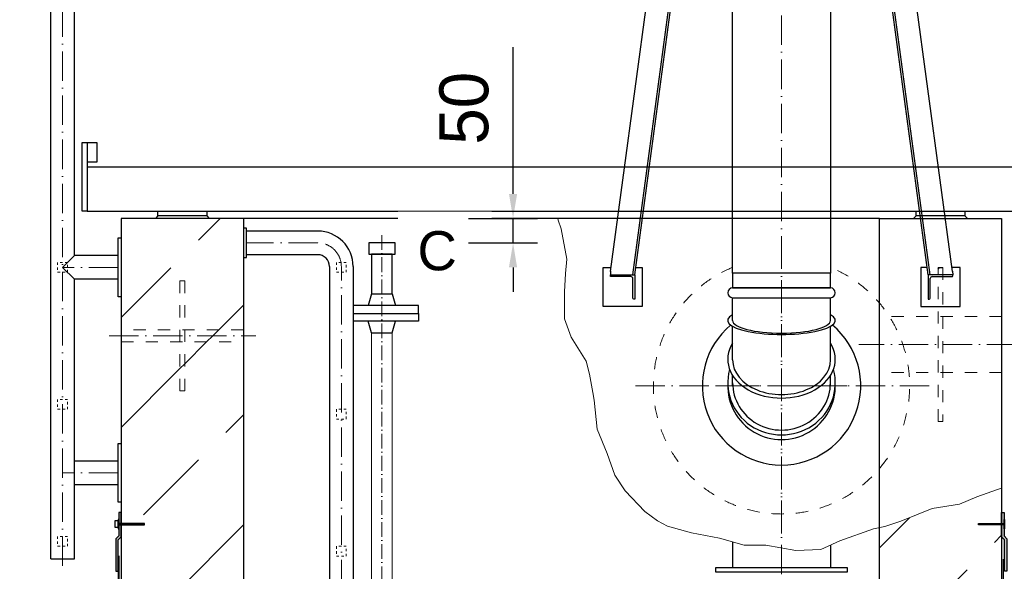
# Model space of a CAD drawing. Header units: millimetres. Extents: x -48448 to 452754, y -13941 to 17062.
# Tile 74 of 256: x 12926 to 14939, y 4481 to 5608. Entities that reach past the tile are written whole.
import ezdxf

# ---------------------------------------------------------------- set-up
doc = ezdxf.new("R2010")
doc.units = ezdxf.units.MM
doc.linetypes.add('ACAD_ISO10W100', pattern=[18, 12, -3, 0, -3])
doc.linetypes.add('JIS_02_1.0', pattern=[2, 1, -1])
doc.layers.add('0_0_1_im Papierbereich gezeichnet', color=7, linetype='Continuous')
doc.layers.add('Beschriftung', color=7, linetype='Continuous')
doc.layers.add('Bemaßung', color=7, linetype='Continuous', lineweight=13)
doc.styles.add('LBB3.5M1000', font='isocp.shx', dxfattribs={"height": 3.5})
doc.dimstyles.new('DIN', dxfattribs={"dimtxt": 2.5, "dimasz": 2.5, "dimexe": 1.25, "dimexo": 0.625, "dimtad": 1, "dimtih": 1, "dimdec": 4, "dimdsep": 46, "dimlunit": 6, "dimtxsty": 'Standard', "dimcen": 2.5, "dimadec": 0, "dimazin": 0, "dimtfac": 1, "dimtdec": 4, "dimtmove": 0, "dimatfit": 3, "dimfxl": 0, "dimtvp": 1, "dimtolj": 1, "dimtzin": 0, "dimarcsym": 0})
pattern_1 = [(45, (-70561.63, 42313.1), (-224.5064, 224.5064), []), (45, (-70337.12, 42313.1), (-224.5064, 224.5064), [158.75, -79.375])]

# ---------------------------------------------------------------- blocks, each defined once
blk = doc.blocks.new('*D26')
at = {"layer": 'Bemaßung', "color": 0, "lineweight": -2, "transparency": 16777216}
for p, q in [((12433.9, 5202.1), (11880.4, 5202.1)), ((11930.4, -3720.2), (11930.4, 5152.1)), ((12683.9, -3770.2), (11880.4, -3770.2))]:
    blk.add_line(p, q, dxfattribs=at)
at = {"layer": 'Bemaßung', "color": 0, "transparency": 16777216}
for points in [[(11922, 5152.1), (11938.7, 5152.1), (11930.4, 5202.1)], [(11922, -3720.2), (11938.7, -3720.2), (11930.4, -3770.2)]]:
    blk.add_solid(points, dxfattribs=at)
at = {"layer": 'DEFPOINTS', "color": 0, "transparency": 16777216}
for p in [(11930.4, 5202.1), (13133.9, 5202.1), (13383.9, -3770.2)]:
    blk.add_point(p, dxfattribs=at)
at = {"layer": 'Bemaßung', "color": 0, "transparency": 16777216, "insert": (11822, 715.9), "char_height": 100, "attachment_point": 5, "rotation": 90}
blk.add_mtext('\\A1;10,190', dxfattribs=at)
blk = doc.blocks.new('*D27')
at = {"layer": 'Bemaßung', "color": 0, "lineweight": -2, "transparency": 16777216}
for p, q in [((12733.9, 5202.1), (12574.9, 5202.1)), ((12624.9, 5152.1), (12624.9, 4432.8)), ((12733.9, 4382.8), (12574.9, 4382.8))]:
    blk.add_line(p, q, dxfattribs=at)
at = {"layer": 'Bemaßung', "color": 0, "transparency": 16777216}
for points in [[(12616.6, 5152.1), (12633.2, 5152.1), (12624.9, 5202.1)], [(12616.6, 4432.8), (12633.2, 4432.8), (12624.9, 4382.8)]]:
    blk.add_solid(points, dxfattribs=at)
at = {"layer": 'DEFPOINTS', "color": 0, "transparency": 16777216}
for p in [(13133.9, 5202.1), (12624.9, 4382.8), (13133.9, 4382.8)]:
    blk.add_point(p, dxfattribs=at)
at = {"layer": 'Bemaßung', "color": 0, "transparency": 16777216, "insert": (12524.9, 4792.5), "char_height": 100, "attachment_point": 5, "rotation": 90}
blk.add_mtext('\\A1;~ 82', dxfattribs=at)
blk = doc.blocks.new('*D32')
at = {"layer": 'Bemaßung', "color": 0, "lineweight": -2, "transparency": 16777216}
for p, q in [((12433.9, 5202.1), (12223.3, 5202.1)), ((12273.3, 5152.1), (12273.3, 4252.1)), ((12688.9, 4202.1), (12223.3, 4202.1))]:
    blk.add_line(p, q, dxfattribs=at)
at = {"layer": 'Bemaßung', "color": 0, "transparency": 16777216}
for points in [[(12264.9, 5152.1), (12281.6, 5152.1), (12273.3, 5202.1)], [(12264.9, 4252.1), (12281.6, 4252.1), (12273.3, 4202.1)]]:
    blk.add_solid(points, dxfattribs=at)
at = {"layer": 'DEFPOINTS', "color": 0, "transparency": 16777216}
for p in [(13133.9, 5202.1), (12273.3, 4202.1), (13388.9, 4202.1)]:
    blk.add_point(p, dxfattribs=at)
at = {"layer": 'Bemaßung', "color": 0, "transparency": 16777216, "insert": (12164.9, 4702.1), "char_height": 100, "attachment_point": 5, "rotation": 90}
blk.add_mtext('\\A1;1,00', dxfattribs=at)
blk = doc.blocks.new('*D63')
at = {"layer": 'Bemaßung', "color": 0, "lineweight": -2, "transparency": 16777216}
for p, q in [((13935, 5252.1), (13935, 5552.1)), ((13843.7, 5202.1), (13985, 5202.1)), ((13935, 5152.1), (13935, 5202.1)), ((13843.7, 5152.1), (13985, 5152.1)), ((13935, 5102.1), (13935, 5052.1))]:
    blk.add_line(p, q, dxfattribs=at)
at = {"layer": 'Bemaßung', "color": 0, "transparency": 16777216}
for points in [[(13926.6, 5252.1), (13943.3, 5252.1), (13935, 5202.1)], [(13926.6, 5102.1), (13943.3, 5102.1), (13935, 5152.1)]]:
    blk.add_solid(points, dxfattribs=at)
at = {"layer": 'DEFPOINTS', "color": 0, "transparency": 16777216}
for p in [(13693.7, 5202.1), (13935, 5202.1), (13693.7, 5152.1)]:
    blk.add_point(p, dxfattribs=at)
at = {"layer": 'Bemaßung', "color": 0, "transparency": 16777216, "insert": (13835, 5427.1), "char_height": 100, "attachment_point": 5, "rotation": 90}
blk.add_mtext('\\A1;50', dxfattribs=at)

msp = doc.modelspace()

# ---------------------------------------------------------------- hatches: boundary and pattern name
h = msp.add_hatch()
h.set_pattern_fill('ANSI33', color=256, scale=50)
h.set_pattern_definition(pattern_1)
h.paths.add_polyline_path([(13383.883, 5202.086), (13133.883, 5202.086), (13133.883, 4974.586), (13253.883, 4974.586), (13253.883, 5074.586), (13263.883, 5074.586), (13263.883, 4974.586), (13383.883, 4974.586)])
h = msp.add_hatch()
h.set_pattern_fill('ANSI33', color=256, scale=50)
h.set_pattern_definition(pattern_1)
h.paths.add_polyline_path([(14813.883, 5101.447), (14803.883, 5101.447), (14803.883, 5001.447), (14813.883, 5001.447)], flags=17)
h = msp.add_hatch()
h.set_pattern_fill('ANSI33', color=256, scale=50)
h.set_pattern_definition(pattern_1)
h.paths.add_polyline_path([(13383.883, 4974.586), (13263.883, 4974.586), (13263.883, 4962.086), (13383.883, 4962.086)])
h = msp.add_hatch()
h.set_pattern_fill('ANSI33', color=256, scale=50)
h.set_pattern_definition(pattern_1)
h.paths.add_polyline_path([(13383.883, 4962.086), (13263.883, 4962.086), (13263.883, 4949.586), (13383.883, 4949.586)])
h = msp.add_hatch()
h.set_pattern_fill('ANSI33', color=256, scale=50)
h.set_pattern_definition(pattern_1)
edge = h.paths.add_edge_path()
edge.add_line((13383.883, 4949.586), (13263.883, 4949.586))
edge.add_line((13263.883, 4949.586), (13263.883, 4849.586))
edge.add_line((13263.883, 4849.586), (13253.883, 4849.586))
edge.add_line((13253.883, 4849.586), (13253.883, 4949.586))
edge.add_line((13253.883, 4949.586), (13133.883, 4949.586))
edge.add_line((13133.883, 4949.586), (13133.883, 4579.044))
edge.add_line((13133.883, 4579.044), (13181.383, 4579.044))
edge.add_line((13181.383, 4579.044), (13181.383, 4575.904))
edge.add_line((13181.383, 4575.904), (13133.883, 4575.904))
edge.add_line((13133.883, 4575.904), (13133.883, 3952.086))
edge.add_line((13133.883, 3952.086), (13248.53, 3952.086))
edge.add_arc((13258.883, 3952.086), 10.353, 0, 180, ccw=False)
edge.add_line((13269.235, 3952.086), (13383.883, 3952.086))
edge.add_line((13383.883, 3952.086), (13383.883, 4949.586))
h = msp.add_hatch()
h.set_pattern_fill('ANSI33', color=256, scale=50)
h.set_pattern_definition(pattern_1)
h.paths.add_polyline_path([(13263.883, 4949.586), (13253.883, 4949.586), (13253.883, 4849.586), (13263.883, 4849.586)], flags=17)
h = msp.add_hatch()
h.set_pattern_fill('ANSI33', color=256, scale=50)
h.set_pattern_definition(pattern_1)
h.paths.add_polyline_path([(14808.883, 4023.58), (14808.883, 4027.1), (14803.883, 4027.1), (14783.883, 4023.58)], flags=16)
edge = h.paths.add_edge_path()
edge.add_line((14764.316, 4598.311), (14727.681, 4583.446))
edge.add_line((14727.681, 4583.446), (14694.777, 4572.581))
edge.add_line((14694.777, 4572.581), (14683.883, 4570.204))
edge.add_line((14683.883, 4570.204), (14683.883, 3952.086))
edge.add_line((14683.883, 3952.086), (14798.53, 3952.086))
edge.add_arc((14808.883, 3952.086), 10.353, 0, 180, ccw=False)
edge.add_line((14819.235, 3952.086), (14933.883, 3952.086))
edge.add_line((14933.883, 3952.086), (14933.883, 4575.904))
edge.add_line((14933.883, 4575.904), (14886.383, 4575.904))
edge.add_line((14886.383, 4575.904), (14886.383, 4579.044))
edge.add_line((14886.383, 4579.044), (14933.883, 4579.044))
edge.add_line((14933.883, 4579.044), (14933.883, 4652.679))
edge.add_arc((14773.883, 4860.086), 261.95, 267.907052, 307.64763, ccw=False)
h = msp.add_hatch(color=256)
h.dxf.hatch_style = 1
h.paths.add_polyline_path([(13133.883, 4601.439), (13128.876, 4601.439), (13128.876, 4579.044), (13133.88, 4579.044)])
h.paths.add_polyline_path([(13133.88, 4579.044), (13128.876, 4579.044), (13128.876, 4575.904), (13133.879, 4575.904)])
h.paths.add_polyline_path([(13133.879, 4575.904), (13128.876, 4575.904), (13128.876, 4568.06), (13128.876, 4553.51), (13122.883, 4547.517), (13122.883, 4481.086), (13127.883, 4481.086), (13127.883, 4545.446), (13133.876, 4551.439)])
h = msp.add_hatch(color=256)
h.dxf.hatch_style = 1
h.paths.add_polyline_path([(14933.883, 4601.439), (14938.89, 4601.439), (14938.89, 4579.044), (14933.886, 4579.044)])
h.paths.add_polyline_path([(14933.886, 4579.044), (14938.89, 4579.044), (14938.89, 4575.904), (14933.887, 4575.904)])
h.paths.add_polyline_path([(14933.887, 4575.904), (14938.89, 4575.904), (14938.89, 4568.06), (14938.89, 4553.51), (14944.883, 4547.517), (14944.883, 4481.086), (14939.883, 4481.086), (14939.883, 4545.446), (14933.89, 4551.439)])
at = {"lineweight": 5}
h = msp.add_hatch(dxfattribs=at)
h.set_pattern_fill('ANSI31', color=256, scale=0.4, style=0)
h.set_pattern_definition([(45, (-70851.6295, 42111.2163), (-0.898025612, 0.898025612), [])])
h.paths.add_polyline_path([(13128.876, 4575.904), (13181.383, 4575.904), (13181.383, 4579.044), (13128.876, 4579.044)])
h = msp.add_hatch(dxfattribs=at)
h.set_pattern_fill('ANSI31', color=256, scale=0.4, style=0)
h.set_pattern_definition([(45, (-70851.6295, 42111.2163), (-0.898025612, 0.898025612), [])])
h.paths.add_polyline_path([(14938.89, 4575.904), (14886.383, 4575.904), (14886.383, 4579.044), (14938.89, 4579.044)])

# ---------------------------------------------------------------- linework, layer by layer
at = {"linetype": 'ACAD_ISO10W100', "lineweight": 18, "ltscale": 5}
for p, q in [((14483.883, 4114.939), (14483.883, 8005.965)), ((14483.883, 4114.939), (14483.883, 8005.965)), ((13013.883, 4492.081), (13013.883, 6203.786)), ((14483.883, 4558.136), (14483.883, 5162.036)), ((13535.583, 5152.086), (13389.883, 5152.086)), ((13127.883, 5102.086), (13013.883, 5102.086)), ((13583.883, 2462.632), (13583.883, 5103.786)), ((13108.883, 4962.086), (13408.883, 4962.086)), ((14963.768, 4944.297), (14642.155, 4944.297)), ((14785.833, 4860.086), (14181.933, 4860.086)), ((13127.883, 4682.086), (13013.883, 4682.086))]:
    msp.add_line(p, q, dxfattribs=at)
for p, q in [((14179.847, 5087.086), (14373.103, 6517.419)), ((14183.883, 5087.086), (14377.77, 6522.086)), ((14783.883, 5087.086), (14589.996, 6522.086)), ((14787.919, 5087.086), (14594.663, 6517.419)), ((14134.333, 5093.781), (14319.434, 6463.75)), ((14833.433, 5093.781), (14648.332, 6463.75)), ((14383.883, 5090.086), (14383.883, 6461.741)), ((14583.883, 6461.741), (14583.883, 5090.086)), ((12989.733, 4506.586), (12989.733, 6203.943)), ((13038.033, 5126.236), (13038.033, 5727.936)), ((13053.883, 5217.086), (13053.883, 5357.086)), ((13053.883, 5357.086), (13063.883, 5357.086)), ((13063.883, 5357.086), (13063.883, 5307.086)), ((13063.883, 5357.086), (13083.883, 5357.086)), ((13083.883, 5357.086), (13083.883, 5317.086)), ((13083.883, 5317.086), (13063.883, 5317.086)), ((16608.883, 5307.086), (13063.883, 5307.086)), ((13063.883, 5307.086), (13063.883, 5217.086)), ((13063.883, 5217.086), (13053.883, 5217.086)), ((13063.883, 5217.086), (16608.883, 5217.086)), ((13208.883, 5207.086), (13208.883, 5217.086)), ((13308.883, 5217.086), (13308.883, 5207.086)), ((14758.883, 5207.086), (14758.883, 5217.086)), ((14858.883, 5217.086), (14858.883, 5207.086)), ((13383.883, 5202.086), (13133.883, 5202.086)), ((13133.883, 5202.086), (13133.883, 2462.632)), ((13208.883, 5207.086), (13203.883, 5202.086)), ((13308.883, 5207.086), (13208.883, 5207.086)), ((13308.883, 5207.086), (13313.883, 5202.086)), ((14683.883, 5202.086), (13383.883, 5202.086)), ((13383.883, 5202.086), (13383.883, 2462.632)), ((14683.883, 3602.086), (14683.883, 5202.086)), ((14683.883, 5202.086), (14933.883, 5202.086)), ((14758.883, 5207.086), (14753.883, 5202.086)), ((14858.883, 5207.086), (14758.883, 5207.086)), ((14858.883, 5207.086), (14863.883, 5202.086)), ((14933.883, 5202.086), (14933.883, 2462.632)), ((13535.583, 5176.236), (13389.883, 5176.236)), ((13038.033, 5126.236), (13013.883, 5102.086)), ((13127.883, 5126.236), (13038.033, 5126.236)), ((13535.583, 5127.936), (13389.883, 5127.936)), ((13013.883, 5102.086), (13038.033, 5077.936)), ((13559.733, 5103.786), (13559.733, 3522.901)), ((13608.033, 5103.786), (13608.033, 2462.632)), ((14134.362, 5093.988), (14133.883, 5087.086)), ((14134.362, 5093.988), (14133.883, 5087.086)), ((14803.883, 5101.447), (14813.883, 5101.447)), ((14833.404, 5093.988), (14833.883, 5087.086)), ((13038.033, 4506.586), (13038.033, 5077.936)), ((13127.883, 5077.936), (13038.033, 5077.936)), ((13645.561, 5047.997), (13638.761, 5023.997)), ((13645.561, 5047.997), (13687.961, 5047.997)), ((13687.961, 5047.997), (13694.761, 5023.997)), ((14383.883, 4993.499), (14383.883, 5040.086)), ((14583.883, 4993.499), (14583.883, 5040.086)), ((13645.561, 4967.997), (13638.761, 4991.997)), ((13687.961, 4967.997), (13694.761, 4991.997)), ((14383.883, 4912.807), (14383.883, 4981.553)), ((14583.883, 4912.807), (14583.883, 4981.553)), ((13645.561, 4967.997), (13687.961, 4967.997)), ((14383.883, 4860.086), (14383.883, 4881.166)), ((14583.883, 4860.086), (14583.883, 4881.166)), ((13127.883, 4706.236), (13038.033, 4706.236)), ((13127.883, 4657.936), (13038.033, 4657.936)), ((14383.883, 4541.227), (14383.883, 4488.086)), ((14583.883, 4534.615), (14583.883, 4488.086)), ((12989.733, 4506.586), (13038.033, 4506.586))]:
    msp.add_line(p, q)
at = {"linetype": 'ACAD_ISO10W100', "lineweight": 18, "ltscale": 2.5}
msp.add_line((13666.761, 5167.668), (13666.761, 2462.632), dxfattribs=at)
at = {"linetype": 'JIS_02_1.0', "lineweight": 18, "ltscale": 25}
for p, q in [((14933.883, 5001.447), (14683.883, 5001.447)), ((14933.883, 4887.147), (14683.883, 4887.147))]:
    msp.add_line(p, q, dxfattribs=at)
at = {"linetype": 'ACAD_ISO10W100', "lineweight": 18, "ltscale": 10}
msp.add_line((14617.317, 4860.086), (14350.449, 4860.086), dxfattribs=at)
at = {"lineweight": 9}
msp.add_line((13127.883, 4545.446), (13127.883, 2462.632), dxfattribs=at)
at = {"linetype": 'JIS_02_1.0', "lineweight": 25, "ltscale": 50}
for p, q in [((13129.883, 2462.632), (13129.883, 4547.255)), ((14937.883, 3955.681), (14937.883, 4547.446))]:
    msp.add_line(p, q, dxfattribs=at)
at = {"lineweight": 13}
msp.add_lwpolyline([(14934.916, 4651.304), (14883.033, 4633.42), (14847.775, 4618.465), (14791.922, 4609.512), (14727.681, 4583.446), (14694.777, 4572.581), (14671.738, 4567.555), (14603.067, 4543.196), (14564.385, 4525.894), (14513.435, 4523.679), (14452.051, 4534.345), (14407.747, 4534.345), (14357.335, 4548.883), (14299.74, 4559.955), (14251.082, 4573.537), (14230.045, 4584.052), (14204.082, 4603.163), (14164.209, 4645.237), (14143.131, 4677.572), (14127.624, 4721.861), (14107.144, 4771.147), (14100.499, 4830.937), (14097.813, 4846.237), (14091.167, 4883.882), (14084.522, 4910.456), (14053.508, 4959.173), (14040.217, 4996.819), (14040.217, 5052.18), (14042.432, 5089.826), (14044.648, 5118.613), (14033.572, 5180.618), (14026.926, 5198.333), (14026.691, 5202.086)], dxfattribs=at)
for points in [[(13383.883, 5122.086), (13389.883, 5122.086), (13389.883, 5182.086), (13383.883, 5182.086)], [(13133.883, 5162.086), (13133.883, 5042.086), (13127.883, 5042.086), (13127.883, 5162.086)], [(13639.775, 5129.341), (13693.747, 5129.341), (13693.747, 5152.086), (13639.775, 5152.086)], [(13645.561, 5047.997), (13687.961, 5047.997), (13687.961, 5129.341), (13645.561, 5129.341)], [(14583.883, 5060.086), (14583.883, 5090.086), (14383.883, 5090.086), (14383.883, 5060.086)], [(13133.883, 4742.086), (13133.883, 4622.086), (13127.883, 4622.086), (13127.883, 4742.086)], [(14348.883, 4480.086), (14618.883, 4480.086), (14618.883, 4488.086), (14348.883, 4488.086)]]:
    msp.add_lwpolyline(points, close=True)
at = {"linetype": 'JIS_02_1.0', "lineweight": 18, "ltscale": 5}
for points in [[(13003.883, 5092.086), (13023.883, 5092.086), (13023.883, 5112.086), (13003.883, 5112.086)], [(13573.883, 5092.086), (13593.883, 5092.086), (13593.883, 5112.086), (13573.883, 5112.086)], [(13003.883, 4812.086), (13023.883, 4812.086), (13023.883, 4832.086), (13003.883, 4832.086)], [(13573.883, 4792.086), (13593.883, 4792.086), (13593.883, 4812.086), (13573.883, 4812.086)], [(13003.883, 4532.086), (13023.883, 4532.086), (13023.883, 4552.086), (13003.883, 4552.086)], [(13573.883, 4512.086), (13593.883, 4512.086), (13593.883, 4532.086), (13573.883, 4532.086)]]:
    msp.add_lwpolyline(points, close=True, dxfattribs=at)
for points in [[(14185.91, 5102.086), (14198.883, 5102.086), (14198.883, 5022.086), (14118.883, 5022.086), (14118.883, 5102.086), (14135.455, 5102.086)], [(14781.856, 5102.086), (14768.883, 5102.086), (14768.883, 5022.086), (14848.883, 5022.086), (14848.883, 5102.086), (14832.311, 5102.086)], [(14583.883, 5060.086), (14383.883, 5060.086)], [(14383.883, 5040.086), (14583.883, 5040.086)], [(13608.033, 5007.997), (13741.761, 5007.997), (13741.761, 5023.997), (13608.033, 5023.997)], [(13608.033, 5007.997), (13741.761, 5007.997), (13741.761, 4991.997), (13608.033, 4991.997)], [(13127.883, 4481.086), (13127.883, 4545.446), (13133.876, 4551.439), (13133.883, 4601.439), (13128.876, 4601.439), (13128.876, 4553.51), (13122.883, 4547.517), (13122.883, 4481.086), (13127.883, 4481.086)], [(14939.883, 4481.086), (14939.883, 4545.446), (14933.89, 4551.439), (14933.883, 4601.439), (14938.89, 4601.439), (14938.89, 4553.51), (14944.883, 4547.517), (14944.883, 4481.086), (14939.883, 4481.086)]]:
    msp.add_lwpolyline(points)
at = {"linetype": 'JIS_02_1.0', "lineweight": 18, "ltscale": 25}
for points in [[(14803.883, 5101.447), (14813.883, 5101.447), (14813.883, 4787.147), (14803.883, 4787.147)], [(13253.883, 5074.586), (13263.883, 5074.586), (13263.883, 4849.586), (13253.883, 4849.586)], [(13133.883, 4949.586), (13383.883, 4949.586), (13383.883, 4974.586), (13133.883, 4974.586)]]:
    msp.add_lwpolyline(points, close=True, dxfattribs=at)
for points in [[(14175.883, 5083.086), (14135.883, 5083.086, -0.41421356), (14133.883, 5085.086), (14133.883, 5087.086), (14183.883, 5087.086), (14183.883, 5037.086), (14181.883, 5037.086, -0.41421356), (14179.883, 5039.086), (14179.883, 5079.086)], [(14791.883, 5083.086), (14831.883, 5083.086, 0.41421356), (14833.883, 5085.086), (14833.883, 5087.086), (14783.883, 5087.086), (14783.883, 5037.086), (14785.883, 5037.086, 0.41421356), (14787.883, 5039.086), (14787.883, 5079.086)]]:
    msp.add_lwpolyline(points, format="xyb")
for centre, radius, start, end in [((13535.583, 5103.786), 72.45, 0, 90), ((13535.583, 5103.786), 24.15, 0, 90), ((14175.883, 5079.086), 4, 0, 90), ((14791.883, 5079.086), 4, 90, 180), ((14383.883, 5050.086), 10, 90, 270), ((14583.883, 5050.086), 10, 270, 90), ((14483.883, 4860.086), 161.95, 129.98241, 50.01759), ((14483.883, 4860.086), 110, 178.485971, 1.514029)]:
    msp.add_arc(centre, radius, start, end)
at = {"linetype": 'ACAD_ISO10W100', "lineweight": 18, "ltscale": 5}
msp.add_arc((13535.583, 5103.786), 48.3, 0, 90, dxfattribs=at)
at = {"linetype": 'JIS_02_1.0', "lineweight": 18, "ltscale": 25}
msp.add_arc((14483.883, 4860.086), 261.95, 112.442263, 67.557737, dxfattribs=at)
for centre, major_axis, ratio, start_param, end_param in [((14483.883, 4993.384), (-110, 0), 0.25818574, 5.85348564, 9.85447763), ((14483.883, 4993.499), (-100, 0), 0.25881905, 0, 3.14159265), ((14483.883, 4914.201), (-110, 0), 0.72088826, 5.85348564, 9.85447763), ((14483.883, 4912.807), (100, 0), 0.70710678, 3.14159265, 6.28318531), ((14483.883, 4865.793), (110, 0), 0.96356231, 2.87726961, 6.54750835), ((14483.883, 4866.22), (100, 0), 0.96592583, 3.14159265, 6.28318531)]:
    msp.add_ellipse(centre, major_axis=major_axis, ratio=ratio, start_param=start_param, end_param=end_param)
at = {"layer": '0_0_1_im Papierbereich gezeichnet'}
for points in [[(13120.865, 4571.09), (13127.793, 4571.09), (13127.793, 4583.858), (13120.865, 4583.858)], [(13127.793, 4568.06), (13128.876, 4568.06), (13128.876, 4586.888), (13127.793, 4586.888)], [(13128.876, 4575.904), (13181.383, 4575.904), (13181.383, 4579.044), (13128.876, 4579.044)], [(14938.89, 4575.904), (14886.383, 4575.904), (14886.383, 4579.044), (14938.89, 4579.044)], [(14939.973, 4568.06), (14938.89, 4568.06), (14938.89, 4586.888), (14939.973, 4586.888)]]:
    msp.add_lwpolyline(points, close=True, dxfattribs=at)
at = {"layer": 'Bemaßung'}
for p, q in [((13645.561, 2462.632), (13645.561, 4967.997)), ((13687.961, 4967.997), (13687.961, 2462.632))]:
    msp.add_line(p, q, dxfattribs=at)

# ---------------------------------------------------------------- dimensions: what is measured, and where the dimension line sits
for base, p1, p2, text, override, picture, middle in [((11930.359, 5202.086), (13383.883, -3770.203), (13133.883, 5202.086), '10,190', {"dimscale": 100, "dimtxt": 1, "dimasz": 0.5, "dimexe": 0.5, "dimexo": 7, "dimgap": 0.5, "dimtih": 0, "dimdec": 2, "dimzin": 8, "dimlunit": 6, "dimsah": 1, "dimtmove": 2}, '*D26', (11822.026, 715.942)), ((12273.251, 4202.086), (13133.883, 5202.086), (13388.883, 4202.086), '1,00', {"dimscale": 100, "dimtxt": 1, "dimasz": 0.5, "dimexe": 0.5, "dimexo": 7, "dimgap": 0.5, "dimtih": 0, "dimdec": 2, "dimsah": 1, "dimtmove": 2}, '*D32', (12164.917, 4702.086))]:
    dim = msp.add_linear_dim(base=base, p1=p1, p2=p2, angle=90, text=text, dimstyle='DIN', override=override, dxfattribs=at)
    dim.commit()
    dim.dimension.update_dxf_attribs({"geometry": picture, "text_midpoint": middle})
dim = msp.add_linear_dim(base=(12624.885, 4382.825), p1=(13133.883, 5202.086), p2=(13133.883, 4382.825), angle=90, text='~ 82', dimstyle='DIN', override={"dimscale": 100, "dimtxt": 1, "dimasz": 0.5, "dimexe": 0.5, "dimexo": 4, "dimgap": 0.5, "dimtih": 0, "dimdec": 2, "dimsah": 1}, dxfattribs=at)
dim.commit()
dim.dimension.update_dxf_attribs({"geometry": '*D27', "text_midpoint": (12624.885, 4792.456), "dimtype": 160})

# ---------------------------------------------------------------- next in the draw order: texts
at = {"layer": 'Beschriftung', "insert": (13739.497, 5176.072), "char_height": 80, "width": 111.95845, "attachment_point": 1, "style": 'LBB3.5M1000', "bg_fill": 2}
msp.add_mtext('{\\fArial|b0|i0|c0|p34;C}', dxfattribs=at)

# ---------------------------------------------------------------- next in the draw order: dimensions: what is measured, and where the dimension line sits
at = {"layer": 'Bemaßung'}
dim = msp.add_linear_dim(base=(13934.956, 5202.086), p1=(13693.747, 5152.086), p2=(13693.747, 5202.086), angle=90, dimstyle='DIN', override={"dimscale": 100, "dimtxt": 1, "dimasz": 0.5, "dimexe": 0.5, "dimexo": 1.5, "dimgap": 0.5, "dimtih": 0, "dimdec": 2, "dimsah": 1}, dxfattribs=at)
dim.commit()
dim.dimension.update_dxf_attribs({"geometry": '*D63', "text_midpoint": (13834.956, 5427.086)})

doc.saveas('drawing.dxf')
